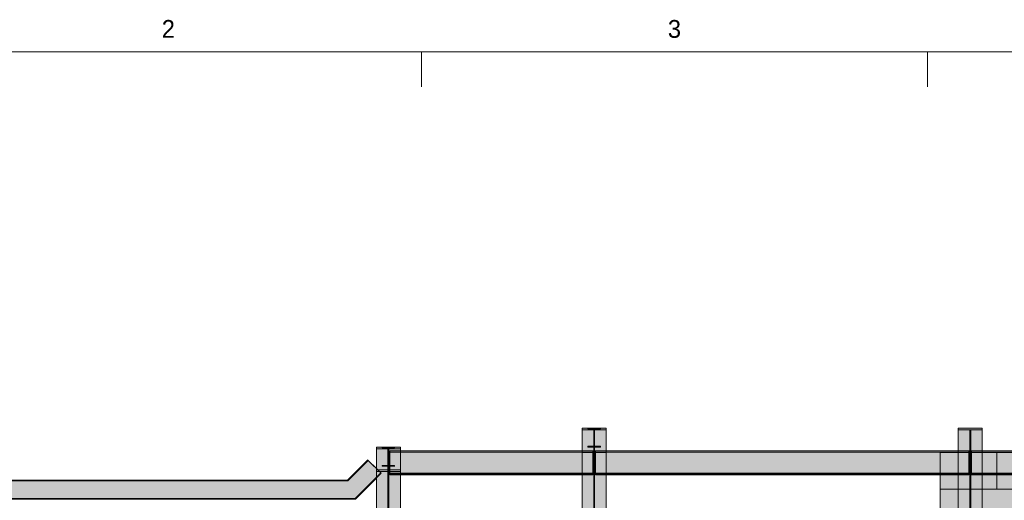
# Model space of a CAD drawing. Header units: millimetres. Extents: x 17 to 413, y 4 to 292.
# Tile 169 of 189: x 64 to 134, y 258 to 292. Entities that reach past the tile are written whole.
import ezdxf
from ezdxf.enums import TextEntityAlignment as Align

# ---------------------------------------------------------------- set-up
doc = ezdxf.new("R2010")
doc.units = ezdxf.units.MM
doc.linetypes.add('DASHED', pattern=[1.524, 1.27, -0.254])
for name, color, linetype in [('FILL-C_95A8CE', 7, 'Continuous'), ('FILL-C_9CB0D8', 7, 'Continuous'), ('FILL-C_9EB2DB', 7, 'Continuous'), ('FILL-EPS', 7, 'Continuous'), ('LINE-C_2E8C94', 7, 'Continuous'), ('LINE-C_337880', 7, 'Continuous'), ('LINE-INK', 7, 'Continuous'), ('LINE-STEEL', 7, 'Continuous'), ('LINE-STEEL-DASH', 7, 'DASHED'), ('TEXT-STEEL_GREY', 7, 'Continuous')]:
    doc.layers.add(name, color=color, linetype=linetype)

msp = doc.modelspace()

# ---------------------------------------------------------------- hatches: boundary and pattern name
at = {"layer": 'FILL-C_95A8CE', "true_color": 0x95a8ce}
h = msp.add_hatch(color=253, dxfattribs=at)
h.dxf.hatch_style = 1
h.paths.add_polyline_path([(103.727, 263.171), (105.435, 263.171), (105.435, 240.896), (103.727, 240.896)])
h = msp.add_hatch(color=253, dxfattribs=at)
h.dxf.hatch_style = 1
h.paths.add_polyline_path([(103.727, 263.171), (105.435, 263.171), (105.435, 240.896), (103.727, 240.896)])
h = msp.add_hatch(color=253, dxfattribs=at)
h.dxf.hatch_style = 1
h.paths.add_polyline_path([(103.727, 263.056), (104.547, 263.056), (104.547, 240.815), (103.727, 240.815)])
h = msp.add_hatch(color=253, dxfattribs=at)
h.dxf.hatch_style = 1
h.paths.add_polyline_path([(103.727, 263.056), (104.547, 263.056), (104.547, 240.815), (103.727, 240.815)])
h = msp.add_hatch(color=253, dxfattribs=at)
h.dxf.hatch_style = 1
h.paths.add_polyline_path([(104.615, 263.056), (105.435, 263.056), (105.435, 240.815), (104.615, 240.815)])
h = msp.add_hatch(color=253, dxfattribs=at)
h.dxf.hatch_style = 1
h.paths.add_polyline_path([(104.615, 263.056), (105.435, 263.056), (105.435, 240.815), (104.615, 240.815)])
h = msp.add_hatch(color=253, dxfattribs=at)
h.dxf.hatch_style = 1
h.paths.add_polyline_path([(130.567, 263.171), (132.275, 263.171), (132.275, 240.896), (130.567, 240.896)])
h = msp.add_hatch(color=253, dxfattribs=at)
h.dxf.hatch_style = 1
h.paths.add_polyline_path([(130.567, 263.171), (132.275, 263.171), (132.275, 240.896), (130.567, 240.896)])
h = msp.add_hatch(color=253, dxfattribs=at)
h.dxf.hatch_style = 1
h.paths.add_polyline_path([(130.567, 263.056), (131.387, 263.056), (131.387, 240.815), (130.567, 240.815)])
h = msp.add_hatch(color=253, dxfattribs=at)
h.dxf.hatch_style = 1
h.paths.add_polyline_path([(130.567, 263.056), (131.387, 263.056), (131.387, 240.815), (130.567, 240.815)])
h = msp.add_hatch(color=253, dxfattribs=at)
h.dxf.hatch_style = 1
h.paths.add_polyline_path([(131.455, 263.056), (132.275, 263.056), (132.275, 240.815), (131.455, 240.815)])
h = msp.add_hatch(color=253, dxfattribs=at)
h.dxf.hatch_style = 1
h.paths.add_polyline_path([(131.455, 263.056), (132.275, 263.056), (132.275, 240.815), (131.455, 240.815)])
h = msp.add_hatch(color=253, dxfattribs=at)
h.dxf.hatch_style = 1
h.paths.add_polyline_path([(89.04, 240.896), (89.04, 261.811), (90.749, 261.811), (90.749, 240.896)])
h = msp.add_hatch(color=253, dxfattribs=at)
h.dxf.hatch_style = 1
h.paths.add_polyline_path([(89.04, 261.811), (90.749, 261.811), (90.749, 240.896), (89.04, 240.896)])
h = msp.add_hatch(color=253, dxfattribs=at)
h.dxf.hatch_style = 1
h.paths.add_polyline_path([(89.04, 261.696), (89.86, 261.696), (89.86, 240.815), (89.04, 240.815)])
h = msp.add_hatch(color=253, dxfattribs=at)
h.dxf.hatch_style = 1
h.paths.add_polyline_path([(89.04, 261.696), (89.86, 261.696), (89.86, 240.815), (89.04, 240.815)])
h = msp.add_hatch(color=253, dxfattribs=at)
h.dxf.hatch_style = 1
h.paths.add_polyline_path([(89.929, 261.696), (90.749, 261.696), (90.749, 240.815), (89.929, 240.815)])
h = msp.add_hatch(color=253, dxfattribs=at)
h.dxf.hatch_style = 1
h.paths.add_polyline_path([(89.929, 261.696), (90.749, 261.696), (90.749, 240.815), (89.929, 240.815)])
h = msp.add_hatch(color=253, dxfattribs=at)
h.dxf.hatch_style = 1
h.paths.add_polyline_path([(103.727, 261.551), (104.547, 261.551), (104.547, 239.751), (103.727, 239.751)])
h = msp.add_hatch(color=253, dxfattribs=at)
h.dxf.hatch_style = 1
h.paths.add_polyline_path([(103.727, 261.551), (104.547, 261.551), (104.547, 239.751), (103.727, 239.751)])
h = msp.add_hatch(color=253, dxfattribs=at)
h.dxf.hatch_style = 1
h.paths.add_polyline_path([(103.727, 239.669), (103.727, 261.436), (105.435, 261.436), (105.435, 239.669)])
h = msp.add_hatch(color=253, dxfattribs=at)
h.dxf.hatch_style = 1
h.paths.add_polyline_path([(103.727, 261.436), (105.435, 261.436), (105.435, 239.669), (103.727, 239.669)])
h = msp.add_hatch(color=253, dxfattribs=at)
h.dxf.hatch_style = 1
h.paths.add_polyline_path([(104.615, 261.551), (105.435, 261.551), (105.435, 239.751), (104.615, 239.751)])
h = msp.add_hatch(color=253, dxfattribs=at)
h.dxf.hatch_style = 1
h.paths.add_polyline_path([(104.615, 261.551), (105.435, 261.551), (105.435, 239.751), (104.615, 239.751)])
h = msp.add_hatch(color=253, dxfattribs=at)
h.dxf.hatch_style = 1
h.paths.add_polyline_path([(130.567, 261.551), (131.387, 261.551), (131.387, 239.751), (130.567, 239.751)])
h = msp.add_hatch(color=253, dxfattribs=at)
h.dxf.hatch_style = 1
h.paths.add_polyline_path([(130.567, 261.551), (131.387, 261.551), (131.387, 239.751), (130.567, 239.751)])
h = msp.add_hatch(color=253, dxfattribs=at)
h.dxf.hatch_style = 1
h.paths.add_polyline_path([(130.567, 239.669), (130.567, 261.436), (132.275, 261.436), (132.275, 239.669)])
h = msp.add_hatch(color=253, dxfattribs=at)
h.dxf.hatch_style = 1
h.paths.add_polyline_path([(130.567, 261.436), (132.275, 261.436), (132.275, 239.669), (130.567, 239.669)])
h = msp.add_hatch(color=253, dxfattribs=at)
h.dxf.hatch_style = 1
h.paths.add_polyline_path([(131.455, 261.551), (132.275, 261.551), (132.275, 239.751), (131.455, 239.751)])
h = msp.add_hatch(color=253, dxfattribs=at)
h.dxf.hatch_style = 1
h.paths.add_polyline_path([(131.455, 261.551), (132.275, 261.551), (132.275, 239.751), (131.455, 239.751)])
h = msp.add_hatch(color=253, dxfattribs=at)
h.dxf.hatch_style = 1
h.paths.add_polyline_path([(89.04, 239.751), (89.04, 260.191), (89.86, 260.191), (89.86, 239.751)])
h = msp.add_hatch(color=253, dxfattribs=at)
h.dxf.hatch_style = 1
h.paths.add_polyline_path([(89.04, 260.191), (89.86, 260.191), (89.86, 239.751), (89.04, 239.751)])
h = msp.add_hatch(color=253, dxfattribs=at)
h.dxf.hatch_style = 1
h.paths.add_polyline_path([(89.04, 239.669), (89.04, 260.076), (90.749, 260.076), (90.749, 239.669)])
h = msp.add_hatch(color=253, dxfattribs=at)
h.dxf.hatch_style = 1
h.paths.add_polyline_path([(89.04, 239.669), (89.04, 260.076), (90.749, 260.076), (90.749, 239.669)])
h = msp.add_hatch(color=253, dxfattribs=at)
h.dxf.hatch_style = 1
h.paths.add_polyline_path([(89.929, 239.751), (89.929, 260.191), (90.749, 260.191), (90.749, 239.751)])
h = msp.add_hatch(color=253, dxfattribs=at)
h.dxf.hatch_style = 1
h.paths.add_polyline_path([(89.929, 260.191), (90.749, 260.191), (90.749, 239.751), (89.929, 239.751)])
at = {"layer": 'FILL-C_9CB0D8', "true_color": 0x9cb0d8}
h = msp.add_hatch(color=9, dxfattribs=at)
h.dxf.hatch_style = 1
h.paths.add_polyline_path([(103.727, 263.171), (105.435, 263.171), (105.435, 263.056), (104.547, 263.056), (103.727, 263.056)])
h = msp.add_hatch(color=9, dxfattribs=at)
h.dxf.hatch_style = 1
h.paths.add_polyline_path([(103.727, 263.171), (105.435, 263.171), (105.435, 263.056), (104.547, 263.056), (103.727, 263.056)])
h = msp.add_hatch(color=9, dxfattribs=at)
h.dxf.hatch_style = 1
h.paths.add_polyline_path([(104.547, 261.551), (104.547, 263.056), (104.615, 263.056), (104.615, 261.551)])
h = msp.add_hatch(color=9, dxfattribs=at)
h.dxf.hatch_style = 1
h.paths.add_polyline_path([(104.547, 261.551), (104.547, 263.056), (104.615, 263.056), (104.615, 261.551)])
h = msp.add_hatch(color=9, dxfattribs=at)
h.dxf.hatch_style = 1
h.paths.add_polyline_path([(105.435, 263.171), (105.446, 263.172), (105.446, 263.172), (105.446, 263.172), (105.446, 263.172)])
h = msp.add_hatch(color=9, dxfattribs=at)
h.dxf.hatch_style = 1
h.paths.add_polyline_path([(105.435, 263.171), (105.446, 263.172), (105.446, 263.172), (105.446, 263.172), (105.446, 263.172)])
h = msp.add_hatch(color=9, dxfattribs=at)
h.dxf.hatch_style = 1
h.paths.add_polyline_path([(130.567, 263.171), (132.275, 263.171), (132.275, 263.056), (131.387, 263.056), (130.567, 263.056)])
h = msp.add_hatch(color=9, dxfattribs=at)
h.dxf.hatch_style = 1
h.paths.add_polyline_path([(130.567, 263.171), (132.275, 263.171), (132.275, 263.056), (131.387, 263.056), (130.567, 263.056)])
h = msp.add_hatch(color=9, dxfattribs=at)
h.dxf.hatch_style = 1
h.paths.add_polyline_path([(131.387, 261.551), (131.387, 263.056), (131.455, 263.056), (131.455, 261.551)])
h = msp.add_hatch(color=9, dxfattribs=at)
h.dxf.hatch_style = 1
h.paths.add_polyline_path([(131.387, 261.551), (131.387, 263.056), (131.455, 263.056), (131.455, 261.551)])
h = msp.add_hatch(color=9, dxfattribs=at)
h.dxf.hatch_style = 1
h.paths.add_polyline_path([(132.275, 263.171), (132.286, 263.172), (132.286, 263.172), (132.286, 263.172), (132.286, 263.172)])
h = msp.add_hatch(color=9, dxfattribs=at)
h.dxf.hatch_style = 1
h.paths.add_polyline_path([(132.275, 263.171), (132.286, 263.172), (132.286, 263.172), (132.286, 263.172), (132.286, 263.172)])
h = msp.add_hatch(color=9, dxfattribs=at)
h.dxf.hatch_style = 1
h.paths.add_polyline_path([(89.04, 261.811), (90.749, 261.811), (90.749, 261.696), (89.86, 261.696), (89.04, 261.696)])
h = msp.add_hatch(color=9, dxfattribs=at)
h.dxf.hatch_style = 1
h.paths.add_polyline_path([(89.04, 261.811), (90.749, 261.811), (90.749, 261.696), (89.86, 261.696), (89.04, 261.696)])
h = msp.add_hatch(color=9, dxfattribs=at)
h.dxf.hatch_style = 1
h.paths.add_polyline_path([(89.86, 260.191), (89.86, 261.696), (89.929, 261.696), (89.929, 260.191)])
h = msp.add_hatch(color=9, dxfattribs=at)
h.dxf.hatch_style = 1
h.paths.add_polyline_path([(89.86, 260.191), (89.86, 261.696), (89.929, 261.696), (89.929, 260.191)])
h = msp.add_hatch(color=9, dxfattribs=at)
h.dxf.hatch_style = 1
h.paths.add_polyline_path([(90.749, 261.811), (90.759, 261.812), (90.759, 261.812), (90.759, 261.812), (90.759, 261.812)])
h = msp.add_hatch(color=9, dxfattribs=at)
h.dxf.hatch_style = 1
h.paths.add_polyline_path([(90.749, 261.811), (90.759, 261.812), (90.759, 261.812), (90.759, 261.812), (90.759, 261.812)])
h = msp.add_hatch(color=9, dxfattribs=at)
h.dxf.hatch_style = 1
h.paths.add_polyline_path([(103.727, 261.436), (103.727, 261.551), (104.547, 261.551), (105.435, 261.551), (105.435, 261.436)])
h = msp.add_hatch(color=9, dxfattribs=at)
h.dxf.hatch_style = 1
h.paths.add_polyline_path([(103.727, 261.436), (103.727, 261.551), (104.547, 261.551), (105.435, 261.551), (105.435, 261.436)])
h = msp.add_hatch(color=9, dxfattribs=at)
h.dxf.hatch_style = 1
h.paths.add_polyline_path([(105.435, 261.436), (105.446, 261.435), (105.446, 261.434), (105.446, 261.434), (105.446, 261.434)])
h = msp.add_hatch(color=9, dxfattribs=at)
h.dxf.hatch_style = 1
h.paths.add_polyline_path([(105.435, 261.436), (105.446, 261.435), (105.446, 261.434), (105.446, 261.434), (105.446, 261.434)])
h = msp.add_hatch(color=9, dxfattribs=at)
h.dxf.hatch_style = 1
h.paths.add_polyline_path([(130.567, 261.436), (130.567, 261.551), (131.387, 261.551), (132.275, 261.551), (132.275, 261.436)])
h = msp.add_hatch(color=9, dxfattribs=at)
h.dxf.hatch_style = 1
h.paths.add_polyline_path([(130.567, 261.436), (130.567, 261.551), (131.387, 261.551), (132.275, 261.551), (132.275, 261.436)])
h = msp.add_hatch(color=9, dxfattribs=at)
h.dxf.hatch_style = 1
h.paths.add_polyline_path([(132.275, 261.436), (132.286, 261.435), (132.286, 261.434), (132.286, 261.434), (132.286, 261.434)])
h = msp.add_hatch(color=9, dxfattribs=at)
h.dxf.hatch_style = 1
h.paths.add_polyline_path([(132.275, 261.436), (132.286, 261.435), (132.286, 261.434), (132.286, 261.434), (132.286, 261.434)])
h = msp.add_hatch(color=9, dxfattribs=at)
h.dxf.hatch_style = 1
h.paths.add_polyline_path([(89.04, 260.076), (89.04, 260.191), (89.86, 260.191), (90.749, 260.191), (90.749, 260.076)])
h = msp.add_hatch(color=9, dxfattribs=at)
h.dxf.hatch_style = 1
h.paths.add_polyline_path([(89.04, 260.076), (89.04, 260.191), (89.86, 260.191), (90.749, 260.191), (90.749, 260.076)])
h = msp.add_hatch(color=9, dxfattribs=at)
h.dxf.hatch_style = 1
h.paths.add_polyline_path([(90.749, 260.076), (90.759, 260.075), (90.759, 260.074), (90.759, 260.074), (90.759, 260.074)])
h = msp.add_hatch(color=9, dxfattribs=at)
h.dxf.hatch_style = 1
h.paths.add_polyline_path([(90.749, 260.076), (90.759, 260.075), (90.759, 260.074), (90.759, 260.074), (90.759, 260.074)])
at = {"layer": 'FILL-C_9EB2DB', "true_color": 0x9eb2db}
h = msp.add_hatch(color=9, dxfattribs=at)
h.dxf.hatch_style = 1
h.paths.add_polyline_path([(103.727, 261.436), (103.727, 261.551), (104.547, 261.551), (104.547, 263.056), (103.727, 263.056), (103.727, 263.171), (105.435, 263.171), (105.446, 263.172), (105.446, 263.172), (105.446, 263.172), (105.435, 263.171), (105.435, 263.056), (104.615, 263.056), (104.615, 261.551), (105.435, 261.551), (105.435, 261.436), (105.446, 261.434), (105.435, 261.436)])
h = msp.add_hatch(color=9, dxfattribs=at)
h.dxf.hatch_style = 1
h.paths.add_polyline_path([(103.727, 263.171), (105.435, 263.171), (105.446, 263.172), (105.435, 263.171), (105.435, 263.056), (104.615, 263.056), (104.615, 261.551), (105.435, 261.551), (105.435, 261.436), (105.446, 261.435), (105.446, 261.434), (105.446, 261.434), (105.435, 261.436), (103.727, 261.436), (103.727, 261.551), (104.547, 261.551), (104.547, 263.056), (103.727, 263.056)])
h = msp.add_hatch(color=9, dxfattribs=at)
h.dxf.hatch_style = 1
h.paths.add_polyline_path([(104.137, 263.171), (105.025, 263.171), (105.025, 263.119), (104.6, 263.119), (104.6, 261.868), (105.025, 261.868), (105.025, 261.816), (104.137, 261.816), (104.137, 261.868), (104.562, 261.868), (104.562, 263.119), (104.137, 263.119)])
h = msp.add_hatch(color=9, dxfattribs=at)
h.dxf.hatch_style = 1
h.paths.add_polyline_path([(104.137, 261.816), (104.137, 261.868), (104.562, 261.868), (104.562, 263.119), (104.137, 263.119), (104.137, 263.171), (105.025, 263.171), (105.025, 263.119), (104.6, 263.119), (104.6, 261.868), (105.025, 261.868), (105.025, 261.816)])
h = msp.add_hatch(color=9, dxfattribs=at)
h.dxf.hatch_style = 1
h.paths.add_polyline_path([(105.025, 263.171), (105.035, 263.172)])
h = msp.add_hatch(color=9, dxfattribs=at)
h.dxf.hatch_style = 1
h.paths.add_polyline_path([(105.025, 263.171), (105.035, 263.172), (105.035, 263.172), (105.036, 263.172)])
h = msp.add_hatch(color=9, dxfattribs=at)
h.dxf.hatch_style = 1
h.paths.add_polyline_path([(130.567, 261.436), (130.567, 261.551), (131.387, 261.551), (131.387, 263.056), (130.567, 263.056), (130.567, 263.171), (132.275, 263.171), (132.275, 263.056), (131.455, 263.056), (131.455, 261.551), (132.275, 261.551), (132.275, 261.436)])
h = msp.add_hatch(color=9, dxfattribs=at)
h.dxf.hatch_style = 1
h.paths.add_polyline_path([(130.567, 263.171), (132.275, 263.171), (132.275, 263.056), (131.455, 263.056), (131.455, 261.551), (132.275, 261.551), (132.275, 261.436), (130.567, 261.436), (130.567, 261.551), (131.387, 261.551), (131.387, 263.056), (130.567, 263.056)])
h = msp.add_hatch(color=9, dxfattribs=at)
h.dxf.hatch_style = 1
h.paths.add_polyline_path([(130.567, 261.436), (130.567, 261.551), (131.387, 261.551), (131.387, 263.056), (130.567, 263.056), (130.567, 263.171), (132.275, 263.171), (132.275, 263.056), (131.455, 263.056), (131.455, 261.551), (132.275, 261.551), (132.275, 261.436)])
h = msp.add_hatch(color=9, dxfattribs=at)
h.dxf.hatch_style = 1
h.paths.add_polyline_path([(130.567, 263.171), (132.275, 263.171), (132.275, 263.056), (131.455, 263.056), (131.455, 261.551), (132.275, 261.551), (132.275, 261.436), (130.567, 261.436), (130.567, 261.551), (131.387, 261.551), (131.387, 263.056), (130.567, 263.056)])
h = msp.add_hatch(color=9, dxfattribs=at)
h.dxf.hatch_style = 1
h.paths.add_polyline_path([(132.275, 263.171), (132.286, 263.172), (132.286, 263.172), (132.286, 263.172), (132.286, 263.172)])
h = msp.add_hatch(color=9, dxfattribs=at)
h.dxf.hatch_style = 1
h.paths.add_polyline_path([(132.275, 263.171), (132.286, 263.172), (132.286, 263.172)])
h = msp.add_hatch(color=9, dxfattribs=at)
h.dxf.hatch_style = 1
h.paths.add_polyline_path([(132.275, 263.171), (132.286, 263.172), (132.286, 263.172), (132.286, 263.172), (132.286, 263.172)])
h = msp.add_hatch(color=9, dxfattribs=at)
h.dxf.hatch_style = 1
h.paths.add_polyline_path([(132.275, 263.171), (132.286, 263.172), (132.286, 263.172)])
h = msp.add_hatch(color=9, dxfattribs=at)
h.dxf.hatch_style = 1
h.paths.add_polyline_path([(89.04, 260.076), (89.04, 260.191), (89.86, 260.191), (89.86, 261.696), (89.04, 261.696), (89.04, 261.811), (90.749, 261.811), (90.759, 261.812), (90.759, 261.812), (90.759, 261.812), (90.749, 261.811), (90.749, 261.696), (89.929, 261.696), (89.929, 260.191), (90.749, 260.191), (90.749, 260.076), (90.759, 260.074), (90.749, 260.076)])
h = msp.add_hatch(color=9, dxfattribs=at)
h.dxf.hatch_style = 1
h.paths.add_polyline_path([(89.04, 261.811), (90.749, 261.811), (90.759, 261.812), (90.749, 261.811), (90.749, 261.696), (89.929, 261.696), (89.929, 260.191), (90.749, 260.191), (90.749, 260.076), (90.759, 260.075), (90.759, 260.074), (90.759, 260.074), (90.749, 260.076), (89.04, 260.076), (89.04, 260.191), (89.86, 260.191), (89.86, 261.696), (89.04, 261.696)])
h = msp.add_hatch(color=9, dxfattribs=at)
h.dxf.hatch_style = 1
h.paths.add_polyline_path([(89.45, 261.811), (90.338, 261.811), (90.338, 261.759), (89.913, 261.759), (89.913, 260.508), (90.338, 260.508), (90.338, 260.456), (89.45, 260.456), (89.45, 260.508), (89.875, 260.508), (89.875, 261.759), (89.45, 261.759)])
h = msp.add_hatch(color=9, dxfattribs=at)
h.dxf.hatch_style = 1
h.paths.add_polyline_path([(89.45, 260.456), (89.45, 260.508), (89.875, 260.508), (89.875, 261.759), (89.45, 261.759), (89.45, 261.811), (90.338, 261.811), (90.338, 261.759), (89.913, 261.759), (89.913, 260.508), (90.338, 260.508), (90.338, 260.456)])
h = msp.add_hatch(color=9, dxfattribs=at)
h.dxf.hatch_style = 1
h.paths.add_polyline_path([(89.995, 261.551), (104.48, 261.551), (104.48, 261.456), (89.995, 261.456)])
h = msp.add_hatch(color=9, dxfattribs=at)
h.dxf.hatch_style = 1
h.paths.add_polyline_path([(89.995, 261.456), (89.995, 261.551), (104.48, 261.551), (104.48, 261.456)])
h = msp.add_hatch(color=9, dxfattribs=at)
h.dxf.hatch_style = 1
h.paths.add_polyline_path([(89.995, 261.541), (104.48, 261.541), (104.48, 261.446), (89.995, 261.446)])
h = msp.add_hatch(color=9, dxfattribs=at)
h.dxf.hatch_style = 1
h.paths.add_polyline_path([(89.995, 261.446), (89.995, 261.541), (104.48, 261.541), (104.48, 261.446)])
h = msp.add_hatch(color=9, dxfattribs=at)
h.dxf.hatch_style = 1
h.paths.add_polyline_path([(89.995, 261.456), (104.48, 261.456), (104.48, 259.952), (89.995, 259.952)])
h = msp.add_hatch(color=9, dxfattribs=at)
h.dxf.hatch_style = 1
h.paths.add_polyline_path([(89.995, 259.952), (89.995, 261.456), (104.48, 261.456), (104.48, 259.952)])
h = msp.add_hatch(color=9, dxfattribs=at)
h.dxf.hatch_style = 1
h.paths.add_polyline_path([(89.995, 261.446), (104.48, 261.446), (104.48, 259.942), (89.995, 259.942)])
h = msp.add_hatch(color=9, dxfattribs=at)
h.dxf.hatch_style = 1
h.paths.add_polyline_path([(89.995, 259.942), (89.995, 261.446), (104.48, 261.446), (104.48, 259.942)])
h = msp.add_hatch(color=9, dxfattribs=at)
h.dxf.hatch_style = 1
h.paths.add_polyline_path([(90.338, 261.811), (90.349, 261.812)])
h = msp.add_hatch(color=9, dxfattribs=at)
h.dxf.hatch_style = 1
h.paths.add_polyline_path([(90.338, 261.811), (90.349, 261.812), (90.349, 261.812), (90.349, 261.812)])
h = msp.add_hatch(color=9, dxfattribs=at)
h.dxf.hatch_style = 1
h.paths.add_polyline_path([(104.682, 261.551), (131.32, 261.551), (131.32, 261.456), (104.682, 261.456)])
h = msp.add_hatch(color=9, dxfattribs=at)
h.dxf.hatch_style = 1
h.paths.add_polyline_path([(104.682, 261.456), (104.682, 261.551), (131.32, 261.551), (131.32, 261.456)])
h = msp.add_hatch(color=9, dxfattribs=at)
h.dxf.hatch_style = 1
h.paths.add_polyline_path([(104.682, 261.541), (131.32, 261.541), (131.32, 261.446), (104.682, 261.446)])
h = msp.add_hatch(color=9, dxfattribs=at)
h.dxf.hatch_style = 1
h.paths.add_polyline_path([(104.682, 261.446), (104.682, 261.541), (131.32, 261.541), (131.32, 261.446)])
h = msp.add_hatch(color=9, dxfattribs=at)
h.dxf.hatch_style = 1
h.paths.add_polyline_path([(104.682, 261.456), (131.32, 261.456), (131.32, 259.952), (104.682, 259.952)])
h = msp.add_hatch(color=9, dxfattribs=at)
h.dxf.hatch_style = 1
h.paths.add_polyline_path([(104.682, 259.952), (104.682, 261.456), (131.32, 261.456), (131.32, 259.952)])
h = msp.add_hatch(color=9, dxfattribs=at)
h.dxf.hatch_style = 1
h.paths.add_polyline_path([(104.682, 261.446), (131.32, 261.446), (131.32, 259.942), (104.682, 259.942)])
h = msp.add_hatch(color=9, dxfattribs=at)
h.dxf.hatch_style = 1
h.paths.add_polyline_path([(104.682, 259.942), (104.682, 261.446), (131.32, 261.446), (131.32, 259.942)])
h = msp.add_hatch(color=9, dxfattribs=at)
h.dxf.hatch_style = 1
h.paths.add_polyline_path([(105.025, 261.816), (105.036, 261.816), (105.035, 261.815), (105.035, 261.815)])
h = msp.add_hatch(color=9, dxfattribs=at)
h.dxf.hatch_style = 1
h.paths.add_polyline_path([(105.025, 261.816), (105.035, 261.815)])
h = msp.add_hatch(color=9, dxfattribs=at)
h.dxf.hatch_style = 1
h.paths.add_polyline_path([(131.522, 261.551), (162.154, 261.551), (162.154, 261.456), (131.522, 261.456)])
h = msp.add_hatch(color=9, dxfattribs=at)
h.dxf.hatch_style = 1
h.paths.add_polyline_path([(131.522, 261.456), (131.522, 261.551), (162.154, 261.551), (162.154, 261.456)])
h = msp.add_hatch(color=9, dxfattribs=at)
h.dxf.hatch_style = 1
h.paths.add_polyline_path([(131.522, 261.541), (162.154, 261.541), (162.154, 261.446), (131.522, 261.446)])
h = msp.add_hatch(color=9, dxfattribs=at)
h.dxf.hatch_style = 1
h.paths.add_polyline_path([(131.522, 261.446), (131.522, 261.541), (162.154, 261.541), (162.154, 261.446)])
h = msp.add_hatch(color=9, dxfattribs=at)
h.dxf.hatch_style = 1
h.paths.add_polyline_path([(131.522, 261.456), (162.154, 261.456), (162.154, 259.952), (131.522, 259.952)])
h = msp.add_hatch(color=9, dxfattribs=at)
h.dxf.hatch_style = 1
h.paths.add_polyline_path([(131.522, 259.952), (131.522, 261.456), (162.154, 261.456), (162.154, 259.952)])
h = msp.add_hatch(color=9, dxfattribs=at)
h.dxf.hatch_style = 1
h.paths.add_polyline_path([(131.522, 261.446), (162.154, 261.446), (162.154, 259.942), (131.522, 259.942)])
h = msp.add_hatch(color=9, dxfattribs=at)
h.dxf.hatch_style = 1
h.paths.add_polyline_path([(131.522, 259.942), (131.522, 261.446), (162.154, 261.446), (162.154, 259.942)])
h = msp.add_hatch(color=9, dxfattribs=at)
h.dxf.hatch_style = 1
h.paths.add_polyline_path([(132.275, 261.436), (132.286, 261.434), (132.286, 261.434)])
h = msp.add_hatch(color=9, dxfattribs=at)
h.dxf.hatch_style = 1
h.paths.add_polyline_path([(132.275, 261.436), (132.286, 261.435), (132.286, 261.434), (132.286, 261.434), (132.286, 261.434)])
h = msp.add_hatch(color=9, dxfattribs=at)
h.dxf.hatch_style = 1
h.paths.add_polyline_path([(132.275, 261.436), (132.286, 261.434), (132.286, 261.434)])
h = msp.add_hatch(color=9, dxfattribs=at)
h.dxf.hatch_style = 1
h.paths.add_polyline_path([(132.275, 261.436), (132.286, 261.435), (132.286, 261.434), (132.286, 261.434), (132.286, 261.434)])
h = msp.add_hatch(color=9, dxfattribs=at)
h.dxf.hatch_style = 1
h.paths.add_polyline_path([(58.854, 259.454), (86.976, 259.454), (88.426, 260.904), (88.462, 260.867), (86.998, 259.402), (58.854, 259.402)])
h = msp.add_hatch(color=9, dxfattribs=at)
h.dxf.hatch_style = 1
h.paths.add_polyline_path([(58.854, 259.402), (58.854, 259.454), (86.976, 259.454), (88.426, 260.904), (88.462, 260.867), (86.998, 259.402)])
h = msp.add_hatch(color=9, dxfattribs=at)
h.dxf.hatch_style = 1
h.paths.add_polyline_path([(58.854, 259.402), (86.998, 259.402), (88.462, 260.867), (89.347, 259.982), (87.516, 258.152), (58.854, 258.152)])
h = msp.add_hatch(color=9, dxfattribs=at)
h.dxf.hatch_style = 1
h.paths.add_polyline_path([(58.854, 258.152), (58.854, 259.402), (86.998, 259.402), (88.462, 260.867), (89.347, 259.982), (87.516, 258.152)])
h = msp.add_hatch(color=9, dxfattribs=at)
h.dxf.hatch_style = 1
h.paths.add_polyline_path([(90.338, 260.456), (90.349, 260.456), (90.349, 260.455), (90.349, 260.455)])
h = msp.add_hatch(color=9, dxfattribs=at)
h.dxf.hatch_style = 1
h.paths.add_polyline_path([(90.338, 260.456), (90.349, 260.455)])
h = msp.add_hatch(color=9, dxfattribs=at)
h.dxf.hatch_style = 1
h.paths.add_polyline_path([(58.854, 258.152), (87.516, 258.152), (89.347, 259.982), (89.384, 259.946), (87.538, 258.1), (58.854, 258.1)])
h = msp.add_hatch(color=9, dxfattribs=at)
h.dxf.hatch_style = 1
h.paths.add_polyline_path([(58.854, 258.1), (58.854, 258.152), (87.516, 258.152), (89.347, 259.982), (89.384, 259.946), (87.538, 258.1)])
h = msp.add_hatch(color=9, dxfattribs=at)
h.dxf.hatch_style = 1
h.paths.add_polyline_path([(86.998, 259.402), (86.999, 259.402), (86.998, 259.402)])
h = msp.add_hatch(color=9, dxfattribs=at)
h.dxf.hatch_style = 1
h.paths.add_polyline_path([(89.995, 259.952), (104.48, 259.952), (104.48, 259.857), (89.995, 259.857)])
h = msp.add_hatch(color=9, dxfattribs=at)
h.dxf.hatch_style = 1
h.paths.add_polyline_path([(89.995, 259.857), (89.995, 259.952), (104.48, 259.952), (104.48, 259.857)])
h = msp.add_hatch(color=9, dxfattribs=at)
h.dxf.hatch_style = 1
h.paths.add_polyline_path([(89.995, 259.942), (104.48, 259.942), (104.48, 259.847), (89.995, 259.847)])
h = msp.add_hatch(color=9, dxfattribs=at)
h.dxf.hatch_style = 1
h.paths.add_polyline_path([(89.995, 259.847), (89.995, 259.942), (104.48, 259.942), (104.48, 259.847)])
h = msp.add_hatch(color=9, dxfattribs=at)
h.dxf.hatch_style = 1
h.paths.add_polyline_path([(104.682, 259.952), (131.32, 259.952), (131.32, 259.857), (104.682, 259.857)])
h = msp.add_hatch(color=9, dxfattribs=at)
h.dxf.hatch_style = 1
h.paths.add_polyline_path([(104.682, 259.857), (104.682, 259.952), (131.32, 259.952), (131.32, 259.857)])
h = msp.add_hatch(color=9, dxfattribs=at)
h.dxf.hatch_style = 1
h.paths.add_polyline_path([(104.682, 259.942), (131.32, 259.942), (131.32, 259.847), (104.682, 259.847)])
h = msp.add_hatch(color=9, dxfattribs=at)
h.dxf.hatch_style = 1
h.paths.add_polyline_path([(104.682, 259.847), (104.682, 259.942), (131.32, 259.942), (131.32, 259.847)])
h = msp.add_hatch(color=9, dxfattribs=at)
h.dxf.hatch_style = 1
h.paths.add_polyline_path([(131.522, 259.952), (162.154, 259.952), (162.154, 259.857), (131.522, 259.857)])
h = msp.add_hatch(color=9, dxfattribs=at)
h.dxf.hatch_style = 1
h.paths.add_polyline_path([(131.522, 259.857), (131.522, 259.952), (162.154, 259.952), (162.154, 259.857)])
h = msp.add_hatch(color=9, dxfattribs=at)
h.dxf.hatch_style = 1
h.paths.add_polyline_path([(131.522, 259.942), (162.154, 259.942), (162.154, 259.847), (131.522, 259.847)])
h = msp.add_hatch(color=9, dxfattribs=at)
h.dxf.hatch_style = 1
h.paths.add_polyline_path([(131.522, 259.847), (131.522, 259.942), (162.154, 259.942), (162.154, 259.847)])
h = msp.add_hatch(color=9, dxfattribs=at)
h.dxf.hatch_style = 1
h.paths.add_polyline_path([(87.538, 258.1), (87.539, 258.1), (87.538, 258.1)])
at = {"layer": 'FILL-EPS', "true_color": 0xccffff}
h = msp.add_hatch(color=7, dxfattribs=at)
h.dxf.hatch_style = 1
h.paths.add_polyline_path([(129.268, 261.418), (165.061, 261.418), (182.08, 244.398), (182.08, 222.238), (148.161, 222.238), (148.161, 238.741), (141.791, 238.741), (141.791, 222.238), (129.268, 222.238)])
h.paths.add_polyline_path([(137.931, 243.238), (144.301, 243.238), (144.301, 259.241), (137.931, 259.241)], flags=0)
h = msp.add_hatch(color=7, dxfattribs=at)
h.dxf.hatch_style = 1
h.paths.add_polyline_path([(129.268, 261.418), (165.061, 261.418), (182.08, 244.398), (182.08, 222.238), (148.161, 222.238), (148.161, 238.741), (141.791, 238.741), (141.791, 222.238), (129.268, 222.238)])
h.paths.add_polyline_path([(144.301, 259.241), (137.931, 259.241), (137.931, 243.238), (144.301, 243.238)], flags=0)
h = msp.add_hatch(color=7, dxfattribs=at)
h.dxf.hatch_style = 1
h.paths.add_polyline_path([(129.268, 261.418), (165.061, 261.418), (182.08, 244.398), (182.08, 222.238), (148.164, 222.238), (148.164, 238.741), (141.794, 238.741), (141.794, 222.238), (129.268, 222.238)])
h.paths.add_polyline_path([(137.934, 243.238), (144.304, 243.238), (144.304, 259.241), (137.934, 259.241)], flags=0)
h = msp.add_hatch(color=7, dxfattribs=at)
h.dxf.hatch_style = 1
h.paths.add_polyline_path([(129.268, 261.418), (165.061, 261.418), (182.08, 244.398), (182.08, 222.238), (148.164, 222.238), (148.164, 238.741), (141.794, 238.741), (141.794, 222.238), (129.268, 222.238)])
h.paths.add_polyline_path([(144.304, 259.241), (137.934, 259.241), (137.934, 243.238), (144.304, 243.238)], flags=0)

# ---------------------------------------------------------------- linework, layer by layer
at = {"layer": 'LINE-C_2E8C94', "lineweight": 5}
for points in [[(129.268, 261.418), (165.061, 261.418), (182.08, 244.398), (182.08, 222.238), (148.161, 222.238), (148.161, 238.741), (141.791, 238.741), (141.791, 222.238), (129.268, 222.238)], [(129.268, 261.418), (165.061, 261.418), (182.08, 244.398), (182.08, 222.238), (148.161, 222.238), (148.161, 238.741), (141.791, 238.741), (141.791, 222.238), (129.268, 222.238)], [(129.268, 261.418), (165.061, 261.418), (182.08, 244.398), (182.08, 222.238), (148.164, 222.238), (148.164, 238.741), (141.794, 238.741), (141.794, 222.238), (129.268, 222.238)], [(129.268, 261.418), (165.061, 261.418), (182.08, 244.398), (182.08, 222.238), (148.164, 222.238), (148.164, 238.741), (141.794, 238.741), (141.794, 222.238), (129.268, 222.238)]]:
    msp.add_lwpolyline(points, close=True, dxfattribs=at)
at = {"layer": 'LINE-C_337880', "lineweight": 5}
for p, q in [((133.312, 258.814), (133.312, 261.411)), ((133.312, 258.814), (133.312, 261.411)), ((133.312, 258.814), (133.312, 261.411)), ((133.312, 258.814), (133.312, 261.411)), ((133.312, 258.814), (133.312, 261.411)), ((133.312, 258.814), (133.312, 261.411)), ((129.274, 258.814), (133.312, 258.814)), ((129.274, 258.814), (133.312, 258.814)), ((129.274, 258.814), (133.312, 258.814)), ((129.274, 258.814), (133.312, 258.814)), ((133.312, 258.814), (137.924, 258.814)), ((133.312, 258.814), (137.924, 258.814)), ((133.312, 258.814), (137.928, 258.814)), ((133.312, 258.814), (137.928, 258.814))]:
    msp.add_line(p, q, dxfattribs=at)
at = {"layer": 'LINE-INK', "lineweight": 5}
for p, q in [((92.25, 290), (92.25, 287.5)), ((128.375, 290), (128.375, 287.5))]:
    msp.add_line(p, q, dxfattribs=at)
msp.add_lwpolyline([(20, 7), (413, 7), (413, 290), (20, 290)], close=True, dxfattribs=at)
at = {"layer": 'LINE-STEEL', "lineweight": 5}
for points in [[(103.727, 261.436), (103.727, 261.551), (104.547, 261.551), (104.547, 263.056), (103.727, 263.056), (103.727, 263.056), (103.727, 263.171), (105.435, 263.171), (105.435, 263.171), (105.446, 263.172), (105.446, 263.172), (105.446, 263.172), (105.435, 263.171), (105.435, 263.056), (104.615, 263.056), (104.615, 261.551), (105.435, 261.551), (105.435, 261.436), (105.446, 261.434), (105.435, 261.436), (105.435, 261.436), (103.727, 261.436)], [(103.727, 263.171), (103.727, 263.171), (105.435, 263.171), (105.435, 263.171), (105.446, 263.172), (105.435, 263.171), (105.435, 263.056), (104.615, 263.056), (104.615, 261.551), (105.435, 261.551), (105.435, 261.436), (105.446, 261.435), (105.446, 261.434), (105.446, 261.434), (105.435, 261.436), (105.435, 261.436), (103.727, 261.436), (103.727, 261.551), (103.727, 261.551), (104.547, 261.551), (104.547, 263.056), (103.727, 263.056)], [(103.727, 263.171), (105.435, 263.171), (105.435, 240.896), (105.435, 240.896), (103.727, 240.896), (103.727, 263.171)], [(103.727, 263.171), (105.435, 263.171), (105.435, 263.056), (104.547, 263.056), (103.727, 263.056)], [(103.727, 263.171), (105.435, 263.171), (105.435, 263.056), (104.547, 263.056), (103.727, 263.056)], [(103.727, 263.171), (105.435, 263.171), (105.435, 240.896), (105.435, 240.896), (103.727, 240.896), (103.727, 263.171)], [(103.727, 263.056), (104.547, 263.056), (104.547, 240.815), (104.547, 240.815), (103.727, 240.815), (103.727, 263.056)], [(103.727, 263.056), (104.547, 263.056), (104.547, 240.815), (104.547, 240.815), (103.727, 240.815), (103.727, 263.056)], [(104.137, 263.171), (105.025, 263.171), (105.025, 263.119), (104.6, 263.119), (104.6, 261.868), (105.025, 261.868), (105.025, 261.816), (104.137, 261.816), (104.137, 261.868), (104.562, 261.868), (104.562, 263.119), (104.137, 263.119)], [(104.137, 261.816), (104.137, 261.868), (104.562, 261.868), (104.562, 263.119), (104.137, 263.119), (104.137, 263.171), (105.025, 263.171), (105.025, 263.119), (104.6, 263.119), (104.6, 261.868), (105.025, 261.868), (105.025, 261.816)], [(104.547, 261.551), (104.547, 263.056), (104.615, 263.056), (104.615, 261.551)], [(104.547, 261.551), (104.547, 263.056), (104.615, 263.056), (104.615, 261.551)], [(104.615, 263.056), (105.435, 263.056), (105.435, 240.815), (105.435, 240.815), (104.615, 240.815), (104.615, 263.056)], [(104.615, 263.056), (105.435, 263.056), (105.435, 240.815), (105.435, 240.815), (104.615, 240.815), (104.615, 263.056)], [(105.025, 263.171), (105.035, 263.172), (105.035, 263.172)], [(105.025, 263.171), (105.035, 263.172), (105.035, 263.172), (105.036, 263.172)], [(105.435, 263.171), (105.446, 263.172), (105.446, 263.172), (105.446, 263.172), (105.446, 263.172)], [(105.435, 263.171), (105.446, 263.172), (105.446, 263.172), (105.446, 263.172), (105.446, 263.172)], [(130.567, 263.171), (132.275, 263.171), (132.275, 240.896), (132.275, 240.896), (130.567, 240.896), (130.567, 263.171)], [(130.567, 263.171), (132.275, 263.171), (132.275, 263.056), (131.387, 263.056), (130.567, 263.056)], [(130.567, 261.436), (130.567, 261.551), (131.387, 261.551), (131.387, 263.056), (130.567, 263.056), (130.567, 263.171), (132.275, 263.171), (132.275, 263.056), (131.455, 263.056), (131.455, 261.551), (132.275, 261.551), (132.275, 261.436)], [(130.567, 263.171), (132.275, 263.171), (132.275, 263.056), (131.455, 263.056), (131.455, 261.551), (132.275, 261.551), (132.275, 261.436), (130.567, 261.436), (130.567, 261.551), (131.387, 261.551), (131.387, 263.056), (130.567, 263.056)], [(130.567, 261.436), (130.567, 261.551), (131.387, 261.551), (131.387, 263.056), (130.567, 263.056), (130.567, 263.171), (132.275, 263.171), (132.275, 263.056), (131.455, 263.056), (131.455, 261.551), (132.275, 261.551), (132.275, 261.436)], [(130.567, 263.171), (132.275, 263.171), (132.275, 263.056), (131.455, 263.056), (131.455, 261.551), (132.275, 261.551), (132.275, 261.436), (130.567, 261.436), (130.567, 261.551), (131.387, 261.551), (131.387, 263.056), (130.567, 263.056)], [(130.567, 263.171), (132.275, 263.171), (132.275, 263.056), (131.387, 263.056), (130.567, 263.056)], [(130.567, 263.171), (132.275, 263.171), (132.275, 240.896), (132.275, 240.896), (130.567, 240.896), (130.567, 263.171)], [(130.567, 263.056), (131.387, 263.056), (131.387, 240.815), (131.387, 240.815), (130.567, 240.815), (130.567, 263.056)], [(130.567, 263.056), (131.387, 263.056), (131.387, 240.815), (131.387, 240.815), (130.567, 240.815), (130.567, 263.056)], [(131.387, 261.551), (131.387, 261.551), (131.387, 261.551), (131.387, 263.056), (131.387, 263.056), (131.387, 263.056), (131.387, 263.056), (131.455, 263.056), (131.455, 263.056), (131.455, 263.056), (131.455, 263.056), (131.455, 261.551), (131.455, 261.551), (131.455, 261.551), (131.455, 261.551), (131.387, 261.551)], [(131.387, 261.551), (131.387, 261.551), (131.387, 261.551), (131.387, 263.056), (131.387, 263.056), (131.387, 263.056), (131.387, 263.056), (131.455, 263.056), (131.455, 263.056), (131.455, 263.056), (131.455, 263.056), (131.455, 261.551), (131.455, 261.551), (131.455, 261.551), (131.455, 261.551), (131.387, 261.551)], [(131.455, 263.056), (132.275, 263.056), (132.275, 240.815), (132.275, 240.815), (131.455, 240.815), (131.455, 263.056)], [(131.455, 263.056), (132.275, 263.056), (132.275, 240.815), (132.275, 240.815), (131.455, 240.815), (131.455, 263.056)], [(132.275, 263.171), (132.286, 263.172), (132.286, 263.172), (132.286, 263.172), (132.286, 263.172)], [(132.275, 263.171), (132.286, 263.172), (132.286, 263.172), (132.286, 263.172), (132.286, 263.172)], [(132.275, 263.171), (132.286, 263.172), (132.286, 263.172)], [(132.275, 263.171), (132.286, 263.172), (132.286, 263.172), (132.286, 263.172), (132.286, 263.172)], [(132.275, 263.171), (132.286, 263.172), (132.286, 263.172)], [(132.275, 263.171), (132.286, 263.172), (132.286, 263.172), (132.286, 263.172), (132.286, 263.172)], [(89.04, 260.076), (89.04, 260.191), (89.86, 260.191), (89.86, 261.696), (89.04, 261.696), (89.04, 261.696), (89.04, 261.811), (90.749, 261.811), (90.749, 261.811), (90.759, 261.812), (90.759, 261.812), (90.759, 261.812), (90.749, 261.811), (90.749, 261.696), (89.929, 261.696), (89.929, 260.191), (90.749, 260.191), (90.749, 260.076), (90.759, 260.074), (90.749, 260.076), (90.749, 260.076), (89.04, 260.076)], [(89.04, 261.811), (89.04, 261.811), (90.749, 261.811), (90.749, 261.811), (90.759, 261.812), (90.749, 261.811), (90.749, 261.696), (89.929, 261.696), (89.929, 260.191), (90.749, 260.191), (90.749, 260.076), (90.759, 260.075), (90.759, 260.074), (90.759, 260.074), (90.749, 260.076), (90.749, 260.076), (89.04, 260.076), (89.04, 260.191), (89.04, 260.191), (89.86, 260.191), (89.86, 261.696), (89.04, 261.696)], [(89.04, 240.896), (89.04, 261.811), (90.749, 261.811), (90.749, 240.896)], [(89.04, 261.811), (90.749, 261.811), (90.749, 261.696), (89.86, 261.696), (89.04, 261.696)], [(89.04, 261.811), (90.749, 261.811), (90.749, 261.696), (89.86, 261.696), (89.04, 261.696)], [(89.04, 261.811), (90.749, 261.811), (90.749, 240.896), (89.04, 240.896)], [(89.04, 261.696), (89.86, 261.696), (89.86, 240.815), (89.86, 240.815), (89.04, 240.815), (89.04, 261.696)], [(89.04, 261.696), (89.86, 261.696), (89.86, 240.815), (89.86, 240.815), (89.04, 240.815), (89.04, 261.696)], [(89.45, 261.811), (90.338, 261.811), (90.338, 261.759), (89.913, 261.759), (89.913, 260.508), (90.338, 260.508), (90.338, 260.456), (89.45, 260.456), (89.45, 260.508), (89.875, 260.508), (89.875, 261.759), (89.45, 261.759)], [(89.45, 260.456), (89.45, 260.508), (89.875, 260.508), (89.875, 261.759), (89.45, 261.759), (89.45, 261.811), (90.338, 261.811), (90.338, 261.759), (89.913, 261.759), (89.913, 260.508), (90.338, 260.508), (90.338, 260.456)], [(89.86, 260.191), (89.86, 261.696), (89.929, 261.696), (89.929, 260.191)], [(89.86, 260.191), (89.86, 261.696), (89.929, 261.696), (89.929, 260.191)], [(89.929, 261.696), (90.749, 261.696), (90.749, 240.815), (90.749, 240.815), (89.929, 240.815), (89.929, 261.696)], [(89.929, 261.696), (90.749, 261.696), (90.749, 240.815), (90.749, 240.815), (89.929, 240.815), (89.929, 261.696)], [(89.995, 261.551), (104.48, 261.551), (104.48, 261.456), (89.995, 261.456)], [(89.995, 261.456), (89.995, 261.551), (104.48, 261.551), (104.48, 261.456)], [(89.995, 261.541), (104.48, 261.541), (104.48, 261.446), (89.995, 261.446)], [(89.995, 261.446), (89.995, 261.541), (104.48, 261.541), (104.48, 261.446)], [(89.995, 261.456), (104.48, 261.456), (104.48, 259.952), (89.995, 259.952)], [(89.995, 259.952), (89.995, 261.456), (104.48, 261.456), (104.48, 259.952)], [(89.995, 261.446), (104.48, 261.446), (104.48, 259.942), (89.995, 259.942)], [(89.995, 259.942), (89.995, 261.446), (104.48, 261.446), (104.48, 259.942)], [(90.338, 261.811), (90.349, 261.812), (90.349, 261.812)], [(90.338, 261.811), (90.349, 261.812), (90.349, 261.812), (90.349, 261.812)], [(90.749, 261.811), (90.759, 261.812), (90.759, 261.812), (90.759, 261.812), (90.759, 261.812)], [(90.749, 261.811), (90.759, 261.812), (90.759, 261.812), (90.759, 261.812), (90.759, 261.812)], [(103.727, 261.551), (104.547, 261.551), (104.547, 239.751), (103.727, 239.751)], [(103.727, 261.436), (103.727, 261.551), (104.547, 261.551), (105.435, 261.551), (105.435, 261.436)], [(103.727, 261.436), (103.727, 261.551), (104.547, 261.551), (105.435, 261.551), (105.435, 261.436)], [(103.727, 261.551), (104.547, 261.551), (104.547, 239.751), (103.727, 239.751)], [(103.727, 239.669), (103.727, 239.669), (103.727, 239.669), (103.727, 261.436), (105.435, 261.436), (105.435, 239.669), (103.727, 239.669)], [(103.727, 261.436), (105.435, 261.436), (105.435, 239.669), (105.435, 239.669), (105.435, 239.669), (105.435, 239.669), (103.727, 239.669)], [(104.615, 261.551), (105.435, 261.551), (105.435, 239.751), (104.615, 239.751)], [(104.615, 261.551), (105.435, 261.551), (105.435, 239.751), (104.615, 239.751)], [(104.682, 261.551), (104.682, 261.551), (131.32, 261.551), (131.32, 261.456), (104.682, 261.456)], [(104.682, 261.456), (104.682, 261.551), (131.32, 261.551), (131.32, 261.551), (131.32, 261.456), (104.682, 261.456)], [(104.682, 261.541), (104.682, 261.541), (131.32, 261.541), (131.32, 261.446), (104.682, 261.446)], [(104.682, 261.446), (104.682, 261.541), (131.32, 261.541), (131.32, 261.541), (131.32, 261.446), (104.682, 261.446)], [(104.682, 261.456), (131.32, 261.456), (131.32, 259.952), (104.682, 259.952)], [(104.682, 259.952), (104.682, 261.456), (131.32, 261.456), (131.32, 259.952)], [(104.682, 261.446), (131.32, 261.446), (131.32, 259.942), (104.682, 259.942)], [(104.682, 259.942), (104.682, 261.446), (131.32, 261.446), (131.32, 259.942)], [(105.025, 261.816), (105.036, 261.816), (105.035, 261.815), (105.035, 261.815)], [(105.025, 261.816), (105.035, 261.815), (105.035, 261.815)], [(105.435, 261.436), (105.446, 261.435), (105.446, 261.434), (105.446, 261.434), (105.446, 261.434)], [(105.435, 261.436), (105.446, 261.435), (105.446, 261.434), (105.446, 261.434), (105.446, 261.434)], [(130.567, 261.551), (130.567, 261.551), (130.567, 261.551), (130.567, 261.551), (131.387, 261.551), (131.387, 239.751), (131.387, 239.751), (131.387, 239.751), (131.387, 239.751), (130.567, 239.751)], [(130.567, 261.436), (130.567, 261.551), (131.387, 261.551), (132.275, 261.551), (132.275, 261.436)], [(130.567, 261.436), (130.567, 261.551), (131.387, 261.551), (132.275, 261.551), (132.275, 261.436)], [(130.567, 261.551), (130.567, 261.551), (130.567, 261.551), (130.567, 261.551), (131.387, 261.551), (131.387, 239.751), (131.387, 239.751), (131.387, 239.751), (131.387, 239.751), (130.567, 239.751)], [(130.567, 239.669), (130.567, 261.436), (132.275, 261.436), (132.275, 239.669)], [(130.567, 261.436), (132.275, 261.436), (132.275, 239.669), (130.567, 239.669)], [(131.455, 261.551), (131.455, 261.551), (131.455, 261.551), (131.455, 261.551), (132.275, 261.551), (132.275, 239.751), (132.275, 239.751), (132.275, 239.751), (132.275, 239.751), (131.455, 239.751)], [(131.455, 261.551), (131.455, 261.551), (131.455, 261.551), (131.455, 261.551), (132.275, 261.551), (132.275, 239.751), (132.275, 239.751), (132.275, 239.751), (132.275, 239.751), (131.455, 239.751)], [(131.522, 261.551), (162.154, 261.551), (162.154, 261.456), (131.522, 261.456)], [(131.522, 261.456), (131.522, 261.551), (162.154, 261.551), (162.154, 261.456)], [(131.522, 261.541), (162.154, 261.541), (162.154, 261.446), (131.522, 261.446)], [(131.522, 261.446), (131.522, 261.541), (162.154, 261.541), (162.154, 261.446)], [(131.522, 261.456), (162.154, 261.456), (162.154, 259.952), (131.522, 259.952)], [(131.522, 259.952), (131.522, 261.456), (162.154, 261.456), (162.154, 259.952)], [(131.522, 261.446), (162.154, 261.446), (162.154, 259.942), (131.522, 259.942)], [(131.522, 259.942), (131.522, 261.446), (162.154, 261.446), (162.154, 259.942)], [(132.275, 261.436), (132.286, 261.435), (132.286, 261.434), (132.286, 261.434), (132.286, 261.434)], [(132.275, 261.436), (132.286, 261.434), (132.286, 261.434)], [(132.275, 261.436), (132.286, 261.435), (132.286, 261.434), (132.286, 261.434), (132.286, 261.434)], [(132.275, 261.436), (132.286, 261.434), (132.286, 261.434)], [(132.275, 261.436), (132.286, 261.435), (132.286, 261.434), (132.286, 261.434), (132.286, 261.434)], [(132.275, 261.436), (132.286, 261.435), (132.286, 261.434), (132.286, 261.434), (132.286, 261.434)], [(58.854, 259.454), (86.976, 259.454), (88.426, 260.904), (88.462, 260.867), (86.998, 259.402), (58.854, 259.402)], [(58.854, 259.402), (58.854, 259.454), (86.976, 259.454), (88.426, 260.904), (88.462, 260.867), (86.998, 259.402)], [(58.854, 259.402), (86.998, 259.402), (88.462, 260.867), (89.347, 259.982), (87.516, 258.152), (58.854, 258.152)], [(58.854, 258.152), (58.854, 259.402), (86.998, 259.402), (88.462, 260.867), (88.462, 260.867), (89.347, 259.982), (87.516, 258.152), (87.516, 258.152), (87.516, 258.152), (87.516, 258.152), (87.516, 258.152), (87.516, 258.152), (58.854, 258.152)], [(89.04, 239.751), (89.04, 239.751), (89.04, 260.191), (89.86, 260.191), (89.86, 260.191), (89.86, 239.751)], [(89.04, 260.076), (89.04, 260.191), (89.86, 260.191), (90.749, 260.191), (90.749, 260.076)], [(89.04, 260.076), (89.04, 260.191), (89.86, 260.191), (90.749, 260.191), (90.749, 260.076)], [(89.04, 260.191), (89.86, 260.191), (89.86, 239.751), (89.86, 239.751), (89.04, 239.751), (89.04, 260.191)], [(89.04, 239.669), (89.04, 239.669), (89.04, 239.669), (89.04, 260.076), (90.749, 260.076), (90.749, 260.076), (90.749, 260.076), (90.749, 260.076), (90.749, 239.669), (89.04, 239.669)], [(89.04, 239.669), (89.04, 239.669), (89.04, 239.669), (89.04, 260.076), (90.749, 260.076), (90.749, 260.076), (90.749, 260.076), (90.749, 260.076), (90.749, 239.669), (89.04, 239.669)], [(89.929, 239.751), (89.929, 239.751), (89.929, 260.191), (90.749, 260.191), (90.749, 260.191), (90.749, 239.751)], [(89.929, 260.191), (90.749, 260.191), (90.749, 239.751), (90.749, 239.751), (89.929, 239.751), (89.929, 260.191)], [(90.338, 260.456), (90.349, 260.456), (90.349, 260.455), (90.349, 260.455)], [(90.338, 260.456), (90.349, 260.455), (90.349, 260.455)], [(90.749, 260.076), (90.759, 260.075), (90.759, 260.074), (90.759, 260.074), (90.759, 260.074)], [(90.749, 260.076), (90.759, 260.075), (90.759, 260.074), (90.759, 260.074), (90.759, 260.074)], [(58.854, 258.152), (87.516, 258.152), (89.347, 259.982), (89.384, 259.946), (87.538, 258.1), (58.854, 258.1)], [(58.854, 258.1), (58.854, 258.152), (87.516, 258.152), (89.347, 259.982), (89.384, 259.946), (87.538, 258.1)], [(86.998, 259.402), (86.999, 259.402), (86.998, 259.402)], [(89.995, 259.952), (104.48, 259.952), (104.48, 259.857), (89.995, 259.857)], [(89.995, 259.857), (89.995, 259.952), (104.48, 259.952), (104.48, 259.857)], [(89.995, 259.942), (104.48, 259.942), (104.48, 259.847), (89.995, 259.847)], [(89.995, 259.847), (89.995, 259.942), (104.48, 259.942), (104.48, 259.847)], [(104.682, 259.952), (104.682, 259.952), (131.32, 259.952), (131.32, 259.857), (104.682, 259.857)], [(104.682, 259.857), (104.682, 259.952), (131.32, 259.952), (131.32, 259.952), (131.32, 259.857), (104.682, 259.857)], [(104.682, 259.942), (104.682, 259.942), (131.32, 259.942), (131.32, 259.847), (104.682, 259.847)], [(104.682, 259.847), (104.682, 259.942), (131.32, 259.942), (131.32, 259.942), (131.32, 259.847), (104.682, 259.847)], [(131.522, 259.952), (162.154, 259.952), (162.154, 259.857), (131.522, 259.857)], [(131.522, 259.857), (131.522, 259.952), (162.154, 259.952), (162.154, 259.857)], [(131.522, 259.942), (162.154, 259.942), (162.154, 259.847), (131.522, 259.847)], [(131.522, 259.847), (131.522, 259.942), (162.154, 259.942), (162.154, 259.847)], [(87.538, 258.1), (87.539, 258.1), (87.538, 258.1)]]:
    msp.add_lwpolyline(points, close=True, dxfattribs=at)
at = {"layer": 'LINE-STEEL-DASH', "lineweight": 5}
for points in [[(58.854, 259.454), (86.976, 259.454), (88.426, 260.904), (88.462, 260.867), (88.462, 260.867), (89.04, 260.289), (89.04, 261.696), (89.04, 261.696), (89.04, 261.811), (89.45, 261.811), (90.338, 261.811), (90.749, 261.811), (90.749, 261.811), (90.749, 261.696), (90.749, 261.551), (103.727, 261.551), (103.727, 263.056), (103.727, 263.056), (103.727, 263.171), (103.727, 263.171), (104.137, 263.171), (105.025, 263.171), (105.435, 263.171), (105.435, 263.171), (105.435, 263.056), (105.435, 261.551), (130.567, 261.551), (130.567, 261.551), (130.567, 261.551), (130.567, 263.056), (130.567, 263.056), (130.567, 263.171), (130.567, 263.171), (132.275, 263.171), (132.275, 263.056), (132.275, 261.551), (161.4, 261.551)], [(89.04, 243.098), (89.04, 259.602), (87.538, 258.1), (58.854, 258.1)], [(161.4, 259.847), (132.275, 259.847), (132.275, 243.098), (133.114, 243.098), (133.114, 242.931), (133.114, 242.854), (133.114, 241.084), (133.114, 240.917), (133.114, 240.717), (133.114, 240.656), (149.588, 224.183)]]:
    msp.add_lwpolyline(points, dxfattribs=at)
for points in [[(105.035, 263.172), (105.035, 263.172), (105.036, 263.172), (105.025, 263.171)], [(105.446, 263.172), (105.435, 263.171), (105.446, 263.172), (105.446, 263.172), (105.446, 263.172), (105.446, 263.172), (105.446, 263.172)], [(132.286, 263.172), (132.286, 263.172), (132.286, 263.172), (132.286, 263.172), (132.275, 263.171), (132.286, 263.172), (132.286, 263.172), (132.286, 263.172), (132.286, 263.172)], [(90.349, 261.812), (90.349, 261.812), (90.338, 261.811), (90.349, 261.812)], [(90.759, 261.812), (90.759, 261.812), (90.759, 261.812), (90.749, 261.811), (90.749, 261.811), (90.749, 261.811), (90.759, 261.812), (90.759, 261.812), (90.759, 261.812), (90.759, 261.812), (90.759, 261.812)], [(90.749, 259.847), (90.749, 243.098), (91.657, 243.098), (91.657, 243.098), (92.545, 243.098), (92.545, 243.098), (103.727, 243.098), (103.727, 259.847)], [(105.601, 243.098), (106.281, 243.098), (106.281, 243.098), (106.348, 243.098), (117.408, 243.098), (117.572, 243.098), (119.297, 243.098), (120.301, 243.098), (120.301, 243.098), (129.21, 243.098), (130.098, 243.098), (130.567, 243.098), (130.567, 259.847), (105.435, 259.847), (105.435, 243.098)], [(87.538, 258.1), (87.539, 258.1), (87.538, 258.1)]]:
    msp.add_lwpolyline(points, close=True, dxfattribs=at)

# ---------------------------------------------------------------- texts
at = {"layer": 'TEXT-STEEL_GREY'}
for s, p in [('2', (74.188, 291)), ('3', (110.312, 291))]:
    msp.add_text(s, height=1.27, dxfattribs=at).set_placement(p, align=Align.CENTER)

doc.saveas('drawing.dxf')
